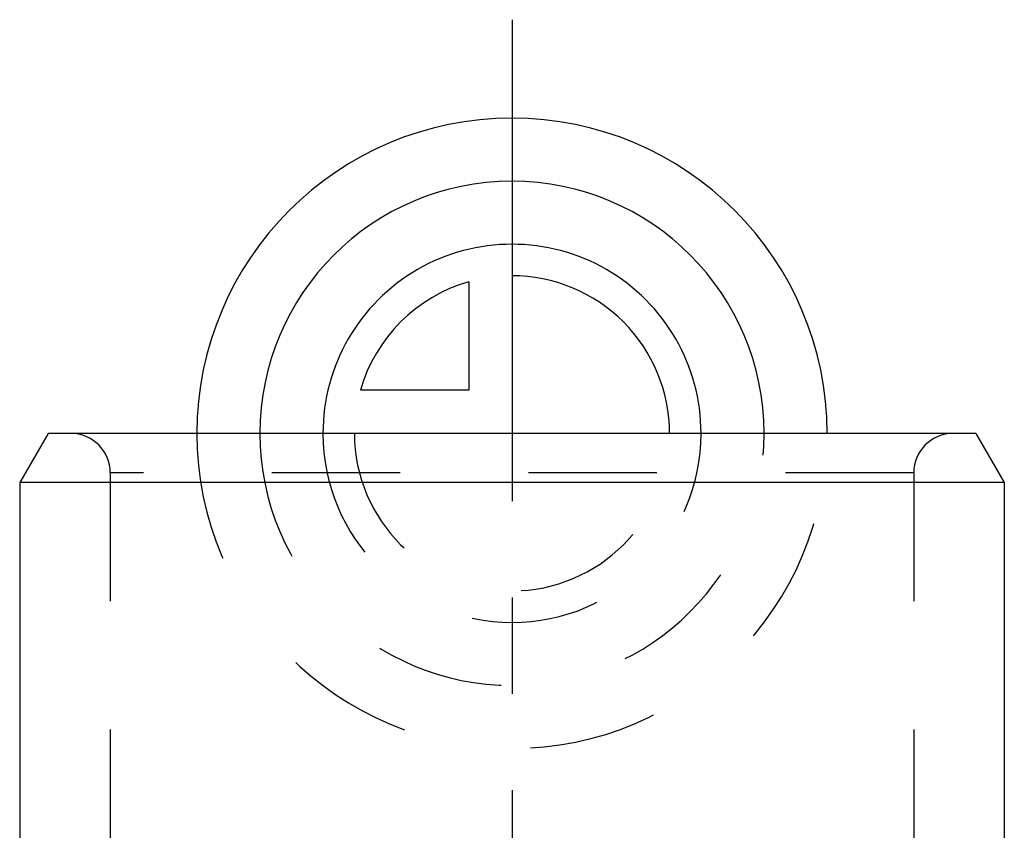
# Model space of a CAD drawing. Header units: millimetres. Extents: x 383 to 617, y 342 to 651.
# Tile 4 of 4: x 475 to 525, y 610 to 651. Entities that reach past the tile are written whole.
import ezdxf

# ---------------------------------------------------------------- set-up
doc = ezdxf.new("R2010")
doc.units = ezdxf.units.MM
doc.header["$LTSCALE"] = 65.185185
doc.linetypes.add('CENTER', pattern=[0.6, 0.375, -0.075, 0.075, -0.075])
doc.linetypes.add('HIDDEN', pattern=[0.2, 0.1, -0.1])
for name, color, linetype in [('ACHSEN_S', 7, 'CONTINUOUS'), ('FASEN', 7, 'CONTINUOUS'), ('FLAECHEN', 7, 'CONTINUOUS'), ('KONST.EL_MIT_GEO', 7, 'CONTINUOUS'), ('KURVEN', 7, 'CONTINUOUS')]:
    doc.layers.add(name, color=color, linetype=linetype)

msp = doc.modelspace()

# ---------------------------------------------------------------- linework, layer by layer
at = {"layer": 'ACHSEN_S', "color": 2, "linetype": 'CENTER'}
msp.add_line((500, 651), (500, 349), dxfattribs=at)
at = {"layer": 'FASEN', "color": 7, "linetype": 'Continuous'}
for p, q in [((523.557, 630), (476.443, 630)), ((476.443, 630), (475, 627.5)), ((523.557, 630), (525, 627.5)), ((525, 627.5), (475, 627.5))]:
    msp.add_line(p, q, dxfattribs=at)
at = {"layer": 'FLAECHEN', "color": 8, "linetype": 'HIDDEN'}
for p, q in [((479.6, 628), (479.6, 515)), ((520.4, 628), (520.4, 515))]:
    msp.add_line(p, q, dxfattribs=at)
at = {"layer": 'FLAECHEN', "color": 7, "linetype": 'Continuous'}
for p, q in [((475, 627.5), (475, 493)), ((525, 627.5), (525, 493))]:
    msp.add_line(p, q, dxfattribs=at)
at = {"layer": 'KONST.EL_MIT_GEO', "color": 8, "linetype": 'HIDDEN'}
for p, q in [((522.4, 630), (477.6, 630)), ((479.6, 628), (479.6, 515)), ((520.4, 628), (479.6, 628)), ((520.4, 628), (520.4, 515))]:
    msp.add_line(p, q, dxfattribs=at)
at = {"layer": 'KONST.EL_MIT_GEO', "color": 7, "linetype": 'Continuous'}
for p, q in [((475, 627.5), (475, 493)), ((525, 627.5), (525, 493))]:
    msp.add_line(p, q, dxfattribs=at)
at = {"layer": 'KONST.EL_MIT_GEO', "color": 8, "linetype": 'HIDDEN'}
for centre, start, end in [((477.6, 628), 0, 90), ((522.4, 628), 90, 180)]:
    msp.add_arc(centre, 2, start, end, dxfattribs=at)
at = {"layer": 'KURVEN', "color": 40, "linetype": 'Continuous'}
for p, q in [((500, 639.6), (500, 630)), ((497.8, 637.692), (497.8, 632.2)), ((497.8, 632.2), (492.308, 632.2))]:
    msp.add_line(p, q, dxfattribs=at)
at = {"layer": 'KURVEN', "color": 8, "linetype": 'HIDDEN'}
msp.add_line((500, 630), (490.4, 630), dxfattribs=at)
at = {"layer": 'KURVEN', "color": 40, "linetype": 'Continuous'}
for radius, start, end in [(16, 0, 180), (12.8, 0, 180), (9.6, 359.9999, 180), (8, 359.9999, 90), (8, 105.962, 164.038)]:
    msp.add_arc((500, 630), radius, start, end, dxfattribs=at)
at = {"layer": 'KURVEN', "color": 8, "linetype": 'HIDDEN'}
for radius, end in [(16, 360), (12.8, 360), (9.6, 359.9999), (8, 359.9999)]:
    msp.add_arc((500, 630), radius, 180, end, dxfattribs=at)

doc.saveas('drawing.dxf')
